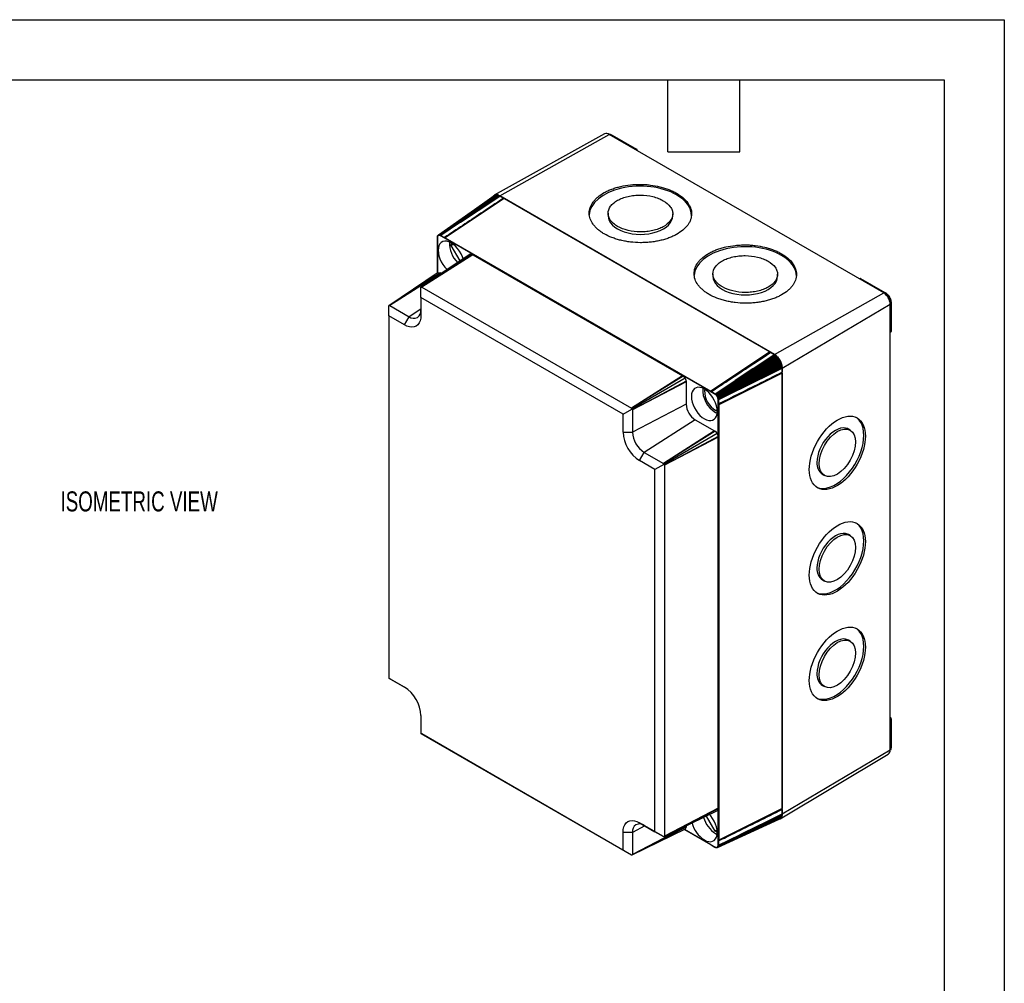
# Model space of a CAD drawing. Header units: millimetres. Extents: x 0 to 838, y 0 to 648.
# Tile 5 of 5: x 526 to 838, y 342 to 648. Entities that reach past the tile are written whole.
import ezdxf

# ---------------------------------------------------------------- set-up
doc = ezdxf.new("R2010")
doc.units = ezdxf.units.MM
doc.header["$LTSCALE"] = 3
doc.layers.add('DIMENSIONS', color=140, linetype='Continuous', lineweight=25)
doc.layers.add('TEXT', color=140, linetype='Continuous', lineweight=25)
doc.styles.add('SLDTEXTSTYLE0', font='TXT', dxfattribs={"width": 0.7})

msp = doc.modelspace()

# ---------------------------------------------------------------- linework, layer by layer
at = {"color": 7, "linetype": 'Continuous'}
for p, q in [((0.01, 647.71), (838.21, 647.71)), ((838.21, 647.71), (838.21, 0.01))]:
    msp.add_line(p, q, dxfattribs=at)
for p, q in [((711.5, 611.48), (676.53, 592.03)), ((678.28, 591.85), (712.93, 611.33)), ((712.86, 611.37), (712.96, 611.39)), ((712.96, 611.39), (712.89, 611.35)), ((799.98, 561.08), (712.93, 611.33)), ((712.96, 611.39), (713.19, 611.38)), ((713.19, 611.38), (713.01, 611.28)), ((713.43, 611.34), (713.17, 611.19)), ((713.19, 611.38), (713.43, 611.34)), ((713.69, 611.25), (713.38, 611.07)), ((713.43, 611.34), (713.69, 611.25)), ((713.95, 611.12), (713.62, 610.93)), ((713.69, 611.25), (713.95, 611.12)), ((713.95, 611.12), (721.66, 606.67)), ((721.66, 606.67), (721.33, 606.48)), ((721.87, 606.3), (721.75, 606.23)), ((721.87, 606.3), (721.87, 606.17)), ((658.75, 579.38), (676.4, 591.84)), ((658.82, 579.43), (676.56, 591.94)), ((658.89, 579.46), (676.73, 592.03)), ((658.98, 579.49), (676.92, 592.08)), ((659.07, 579.5), (677.13, 592.11)), ((659.16, 579.5), (677.35, 592.1)), ((659.26, 579.48), (677.58, 592.06)), ((659.37, 579.45), (677.81, 592)), ((659.47, 579.41), (678.05, 591.9)), ((679.7, 590.97), (660.98, 578.56)), ((665.85, 583.51), (678.31, 591.77)), ((671.43, 587.22), (678.28, 591.79)), ((671.43, 587.22), (678.29, 591.78)), ((676.4, 591.84), (676.56, 591.94)), ((676.56, 591.94), (676.73, 592.03)), ((676.73, 592.03), (676.92, 592.08)), ((676.92, 592.08), (677.13, 592.11)), ((677.13, 592.11), (677.35, 592.1)), ((677.35, 592.1), (677.58, 592.06)), ((677.58, 592.06), (677.81, 592)), ((677.81, 592), (678.05, 591.9)), ((678.05, 591.9), (678.28, 591.79)), ((765.33, 541.6), (678.28, 591.85)), ((678.28, 591.79), (678.29, 591.78)), ((678.29, 591.78), (678.31, 591.77)), ((678.31, 591.77), (679.46, 591.1)), ((679.7, 590.97), (763.91, 542.36)), ((671.43, 587.22), (665.85, 583.51)), ((712.61, 586.33), (712.61, 585.56)), ((733.12, 585.56), (733.12, 586.18)), ((665.85, 583.51), (659.6, 579.34)), ((658.5, 578.71), (658.51, 578.86)), ((658.51, 578.61), (658.5, 578.71)), ((658.5, 577.34), (658.5, 578.71)), ((658.51, 578.86), (658.53, 578.97)), ((658.52, 578.74), (658.51, 578.86)), ((658.52, 578.74), (658.51, 578.61)), ((658.51, 578.61), (658.51, 577.24)), ((658.53, 578.85), (658.52, 578.74)), ((658.53, 578.97), (658.55, 579.07)), ((658.53, 578.85), (658.53, 578.97)), ((658.56, 578.94), (658.53, 578.85)), ((658.55, 579.07), (658.59, 579.16)), ((658.56, 578.94), (658.55, 579.07)), ((658.59, 579.03), (658.56, 578.94)), ((658.59, 579.16), (658.63, 579.25)), ((658.59, 579.03), (658.59, 579.16)), ((658.63, 579.1), (658.59, 579.03)), ((658.63, 579.25), (658.69, 579.32)), ((658.63, 579.1), (658.63, 579.25)), ((658.68, 579.17), (658.63, 579.1)), ((658.68, 579.17), (658.69, 579.32)), ((658.74, 579.23), (658.68, 579.17)), ((658.69, 579.32), (658.75, 579.38)), ((658.74, 579.23), (658.75, 579.38)), ((658.8, 579.27), (658.74, 579.23)), ((658.75, 579.38), (658.82, 579.43)), ((658.8, 579.27), (658.82, 579.43)), ((658.87, 579.3), (658.8, 579.27)), ((658.82, 579.43), (658.89, 579.46)), ((658.87, 579.3), (658.89, 579.46)), ((658.94, 579.32), (658.87, 579.3)), ((658.89, 579.46), (658.98, 579.49)), ((658.94, 579.32), (658.98, 579.49)), ((659.03, 579.33), (658.94, 579.32)), ((658.98, 579.49), (659.07, 579.5)), ((659.03, 579.33), (659.07, 579.5)), ((659.11, 579.33), (659.03, 579.33)), ((659.07, 579.5), (659.16, 579.5)), ((659.11, 579.33), (659.16, 579.5)), ((659.21, 579.32), (659.11, 579.33)), ((659.16, 579.5), (659.26, 579.48)), ((659.21, 579.32), (659.26, 579.48)), ((659.3, 579.29), (659.21, 579.32)), ((659.26, 579.48), (659.37, 579.45)), ((659.3, 579.29), (659.37, 579.45)), ((659.39, 579.25), (659.3, 579.29)), ((659.37, 579.45), (659.47, 579.41)), ((659.39, 579.25), (659.47, 579.41)), ((659.52, 579.19), (659.39, 579.25)), ((659.47, 579.41), (659.6, 579.34)), ((659.52, 579.19), (659.6, 579.34)), ((660.7, 578.5), (659.52, 579.19)), ((659.6, 579.34), (660.79, 578.66)), ((660.89, 578.4), (660.98, 578.56)), ((745.1, 529.79), (660.89, 578.4)), ((660.98, 578.56), (745.19, 529.94)), ((658.5, 577.02), (658.5, 577.12)), ((658.5, 567.35), (658.5, 577.12)), ((658.5, 577.02), (658.5, 567.35)), ((663.56, 576.48), (662.9, 576.1)), ((665.71, 571.24), (662.9, 576.1)), ((668.9, 573.38), (653.28, 562.86)), ((669.57, 573.32), (653.55, 562.89)), ((669.75, 573.21), (653.57, 562.89)), ((668.9, 573.38), (669.57, 573.32)), ((669.57, 573.32), (669.75, 573.21)), ((669.75, 573.21), (736.24, 534.83)), ((658.79, 567.54), (643.17, 557.02)), ((659.46, 567.48), (643.44, 557.06)), ((659.64, 567.37), (643.46, 557.05)), ((658.79, 567.54), (659.46, 567.48)), ((659.46, 567.48), (659.64, 567.37)), ((659.64, 567.37), (659.82, 567.27)), ((745.85, 567.15), (745.85, 566.38)), ((766.35, 566.38), (766.35, 566.99)), ((792.52, 565.69), (792.25, 565.54)), ((792.67, 565.68), (792.34, 565.49)), ((792.67, 565.68), (800.38, 561.23)), ((653.28, 562.86), (653.55, 562.89)), ((653.28, 559.61), (653.28, 562.86)), ((653.55, 562.89), (653.57, 562.89)), ((653.57, 562.89), (720.05, 524.5)), ((653.28, 559.61), (653.28, 553.97)), ((717.36, 522.61), (653.28, 559.61)), ((765.33, 541.6), (799.98, 561.08)), ((800.38, 561.23), (800.05, 561.03)), ((800.64, 561.06), (800.3, 560.86)), ((800.38, 561.23), (800.64, 561.06)), ((800.89, 560.85), (800.55, 560.65)), ((800.64, 561.06), (800.89, 560.85)), ((801.14, 560.61), (800.79, 560.41)), ((800.89, 560.85), (801.14, 560.61)), ((801.37, 560.35), (801.02, 560.15)), ((801.14, 560.61), (801.37, 560.35)), ((801.58, 560.06), (801.23, 559.85)), ((801.37, 560.35), (801.58, 560.06)), ((801.78, 559.75), (801.43, 559.55)), ((801.58, 560.06), (801.78, 559.75)), ((801.95, 559.42), (801.6, 559.22)), ((802.09, 559.09), (801.74, 558.89)), ((801.78, 559.75), (801.95, 559.42)), ((802.21, 558.76), (801.86, 558.56)), ((801.95, 559.42), (802.09, 559.09)), ((802.09, 559.09), (802.21, 558.76)), ((802.21, 558.76), (802.29, 558.43)), ((643.17, 557.02), (643.44, 557.06)), ((643.17, 553.77), (643.17, 557.02)), ((643.44, 557.06), (643.46, 557.05)), ((643.46, 557.05), (649.54, 553.54)), ((653.28, 555.92), (649.54, 553.54)), ((767.83, 537.26), (802.03, 557.52)), ((802.29, 558.43), (801.95, 558.23)), ((802.34, 558.1), (802, 557.91)), ((802.36, 557.8), (802.03, 557.6)), ((802.03, 416.18), (802.03, 557.52)), ((802.29, 558.43), (802.34, 558.1)), ((802.34, 558.1), (802.36, 557.8)), ((802.36, 557.8), (802.36, 548.89)), ((648.05, 550.95), (643.17, 553.77)), ((643.17, 553.77), (643.17, 438.94)), ((648.05, 550.95), (649.54, 553.54)), ((802.36, 548.89), (802.03, 548.7)), ((802.03, 548.6), (802.3, 548.75)), ((763.91, 542.36), (745.19, 529.94)), ((746.7, 529.06), (765.57, 541.38)), ((746.8, 528.98), (765.8, 541.2)), ((746.9, 528.89), (766.04, 541)), ((747, 528.79), (766.27, 540.77)), ((747.1, 528.68), (766.48, 540.52)), ((747.19, 528.56), (766.69, 540.26)), ((747.27, 528.44), (766.88, 539.98)), ((752.85, 533.29), (765.31, 541.55)), ((758.45, 536.99), (765.32, 541.54)), ((758.45, 536.99), (765.33, 541.53)), ((764.15, 542.21), (765.31, 541.55)), ((765.31, 541.55), (765.32, 541.54)), ((765.32, 541.54), (765.33, 541.53)), ((765.33, 541.53), (765.57, 541.38)), ((765.57, 541.38), (765.8, 541.2)), ((765.8, 541.2), (766.04, 541)), ((766.04, 541), (766.27, 540.77)), ((766.27, 540.77), (766.48, 540.52)), ((766.48, 540.52), (766.69, 540.26)), ((766.69, 540.26), (766.88, 539.98)), ((766.88, 539.98), (767.05, 539.7)), ((747.35, 528.32), (767.05, 539.7)), ((747.41, 528.2), (767.21, 539.41)), ((747.47, 528.07), (767.35, 539.11)), ((747.53, 527.93), (767.48, 538.8)), ((747.58, 527.79), (767.58, 538.48)), ((747.61, 527.66), (767.67, 538.17)), ((747.64, 527.52), (767.73, 537.87)), ((747.65, 527.4), (767.76, 537.57)), ((758.45, 536.99), (752.85, 533.29)), ((754.4, 530.61), (767.78, 537.27)), ((760.4, 533.61), (767.78, 537.3)), ((760.4, 533.61), (767.78, 537.28)), ((767.05, 539.7), (767.21, 539.41)), ((767.21, 539.41), (767.35, 539.11)), ((767.35, 539.11), (767.48, 538.8)), ((767.48, 538.8), (767.58, 538.48)), ((767.58, 538.48), (767.67, 538.17)), ((767.67, 538.17), (767.73, 537.87)), ((767.73, 537.87), (767.76, 537.57)), ((767.76, 537.57), (767.78, 537.3)), ((767.78, 537.3), (767.78, 537.28)), ((767.78, 537.28), (767.78, 537.27)), ((767.78, 537.27), (767.78, 535.93)), ((767.83, 395.92), (767.83, 537.26)), ((736.24, 534.83), (720.05, 524.5)), ((736.43, 534.72), (720.07, 524.5)), ((737.1, 534.01), (720.18, 524.24)), ((736.24, 534.83), (736.43, 534.72)), ((736.43, 534.72), (737.1, 534.01)), ((737.1, 534.01), (737.38, 533.07)), ((767.78, 535.65), (747.67, 525.65)), ((767.78, 535.65), (767.78, 397.58)), ((737.38, 533.07), (720.34, 524.02)), ((737.38, 532.86), (720.34, 524)), ((737.38, 533.07), (737.38, 532.86)), ((737.38, 532.86), (737.38, 525.83)), ((746.57, 529.14), (752.85, 533.29)), ((754.4, 530.61), (747.66, 527.24)), ((760.4, 533.61), (754.4, 530.61)), ((743.16, 530.13), (743.55, 530.35)), ((743.55, 530.35), (743.16, 530.13)), ((745.19, 529.94), (745.1, 529.79)), ((746.48, 528.99), (745.29, 529.67)), ((745.38, 529.82), (746.57, 529.14)), ((746.57, 529.14), (746.48, 528.99)), ((746.6, 528.91), (746.48, 528.99)), ((746.57, 529.14), (746.7, 529.06)), ((746.7, 529.06), (746.6, 528.91)), ((746.7, 528.84), (746.6, 528.91)), ((746.7, 529.06), (746.8, 528.98)), ((746.8, 528.98), (746.7, 528.84)), ((746.79, 528.75), (746.7, 528.84)), ((746.9, 528.89), (746.79, 528.75)), ((746.88, 528.66), (746.79, 528.75)), ((746.8, 528.98), (746.9, 528.89)), ((747, 528.79), (746.88, 528.66)), ((746.97, 528.56), (746.88, 528.66)), ((746.9, 528.89), (747, 528.79)), ((747.1, 528.68), (746.97, 528.56)), ((747.05, 528.46), (746.97, 528.56)), ((747, 528.79), (747.1, 528.68)), ((747.19, 528.56), (747.05, 528.46)), ((747.13, 528.35), (747.05, 528.46)), ((747.1, 528.68), (747.19, 528.56)), ((747.27, 528.44), (747.13, 528.35)), ((747.2, 528.24), (747.13, 528.35)), ((747.19, 528.56), (747.27, 528.44)), ((747.35, 528.32), (747.2, 528.24)), ((747.26, 528.12), (747.2, 528.24)), ((747.41, 528.2), (747.26, 528.12)), ((747.31, 528), (747.26, 528.12)), ((747.27, 528.44), (747.35, 528.32)), ((747.47, 528.07), (747.31, 528)), ((747.36, 527.88), (747.31, 528)), ((747.35, 528.32), (747.41, 528.2)), ((747.53, 527.93), (747.36, 527.88)), ((747.41, 527.75), (747.36, 527.88)), ((747.41, 528.2), (747.47, 528.07)), ((747.58, 527.79), (747.41, 527.75)), ((747.44, 527.63), (747.41, 527.75)), ((747.61, 527.66), (747.44, 527.63)), ((747.46, 527.51), (747.44, 527.63)), ((747.64, 527.52), (747.46, 527.51)), ((747.48, 527.39), (747.46, 527.51)), ((747.47, 528.07), (747.53, 527.93)), ((747.53, 527.93), (747.58, 527.79)), ((747.58, 527.79), (747.61, 527.66)), ((747.61, 527.66), (747.64, 527.52)), ((747.64, 527.52), (747.65, 527.4)), ((720.05, 524.5), (720.07, 524.5)), ((720.07, 524.5), (720.18, 524.24)), ((737.38, 525.83), (720.34, 516.98)), ((747.65, 527.4), (747.48, 527.39)), ((747.49, 527.24), (747.48, 527.39)), ((747.49, 525.87), (747.49, 527.24)), ((747.66, 527.24), (747.49, 527.24)), ((747.49, 387.58), (747.49, 525.65)), ((747.67, 525.65), (747.49, 525.65)), ((747.65, 527.4), (747.66, 527.24)), ((747.66, 527.24), (747.66, 525.87)), ((747.67, 525.65), (747.67, 387.58)), ((717.36, 522.61), (720.18, 524.24)), ((717.36, 516.98), (717.36, 522.61)), ((720.18, 524.24), (720.34, 524.02)), ((720.34, 524.02), (720.34, 524)), ((720.34, 524), (720.34, 516.98)), ((746.66, 523.19), (747.19, 522.93)), ((747.2, 524.02), (746.82, 523.8)), ((740.27, 520.82), (724.08, 510.5)), ((740.27, 520.82), (746.35, 517.31)), ((717.36, 516.98), (720.34, 516.98)), ((746.35, 517.31), (730.17, 506.99)), ((746.54, 517.21), (730.18, 506.98)), ((747.21, 516.5), (730.29, 506.73)), ((747.49, 515.56), (730.46, 506.51)), ((747.49, 515.34), (730.46, 506.49)), ((746.35, 517.31), (746.54, 517.21)), ((746.54, 517.21), (747.21, 516.5)), ((747.21, 516.5), (747.49, 515.56)), ((747.49, 515.56), (747.49, 515.34)), ((747.49, 515.34), (747.49, 397.74)), ((789.36, 517.59), (788.82, 517.91)), ((722.59, 507.92), (724.08, 510.5)), ((724.08, 510.5), (730.17, 506.99)), ((727.47, 505.1), (722.59, 507.92)), ((730.29, 506.73), (727.47, 505.1)), ((730.17, 506.99), (730.18, 506.98)), ((730.18, 506.98), (730.29, 506.73)), ((730.29, 506.73), (730.46, 506.51)), ((730.46, 506.51), (730.46, 506.49)), ((730.46, 506.49), (730.46, 388.89)), ((727.47, 390.28), (727.47, 505.1)), ((780.54, 503.57), (781.19, 503.19)), ((789.36, 484.13), (788.82, 484.45)), ((780.54, 470.11), (781.19, 469.73)), ((789.36, 450.67), (788.82, 450.99)), ((643.17, 438.94), (648.05, 436.13)), ((643.44, 438.78), (643.17, 438.94)), ((643.17, 438.94), (643.17, 438.94)), ((643.46, 438.78), (643.44, 438.78)), ((648.1, 436.1), (643.46, 438.78)), ((780.54, 436.65), (781.19, 436.27)), ((653.28, 427.06), (653.28, 421.43)), ((802.03, 426.51), (802.15, 426.44)), ((802.15, 426.44), (802.03, 426.37)), ((802.15, 426.43), (802.03, 426.37)), ((802.36, 426.07), (802.03, 425.88)), ((802.15, 426.44), (802.15, 426.43)), ((802.36, 426.07), (802.36, 417.16)), ((653.28, 421.43), (717.36, 384.44)), ((653.55, 421.27), (653.28, 421.43)), ((653.28, 421.43), (653.28, 421.43)), ((653.57, 421.26), (653.55, 421.27)), ((720.05, 382.88), (653.57, 421.26)), ((767.83, 395.92), (802.03, 416.18)), ((802.36, 417.16), (802.03, 416.97)), ((802.34, 416.87), (802.03, 416.69)), ((802.29, 416.61), (802.03, 416.46)), ((802.21, 416.37), (802.03, 416.27)), ((802.09, 416.17), (802.03, 416.13)), ((802.09, 416.17), (802.03, 416.1)), ((802.21, 416.37), (802.09, 416.17)), ((802.29, 416.61), (802.21, 416.37)), ((802.34, 416.87), (802.29, 416.61)), ((802.36, 417.16), (802.34, 416.87)), ((767.12, 394.31), (801.44, 414.86)), ((747.21, 396.91), (730.29, 388.65)), ((747.49, 397.74), (730.46, 388.89)), ((747.49, 397.53), (730.46, 388.87)), ((747.49, 397.53), (747.21, 396.91)), ((747.49, 397.74), (747.49, 397.53)), ((767.78, 397.58), (747.67, 387.58)), ((767.78, 397.31), (767.78, 395.98)), ((746.51, 390.47), (743.76, 395.23)), ((747.27, 385.24), (766.88, 394.29)), ((747.35, 385.27), (767.05, 394.37)), ((747.41, 385.32), (767.21, 394.48)), ((747.47, 385.38), (767.35, 394.62)), ((747.53, 385.45), (767.48, 394.79)), ((747.58, 385.53), (767.58, 394.98)), ((747.61, 385.63), (767.67, 395.2)), ((747.64, 385.73), (767.73, 395.43)), ((747.65, 385.84), (767.76, 395.68)), ((754.4, 389.32), (767.78, 395.98)), ((760.4, 392.29), (767.78, 395.96)), ((760.4, 392.29), (767.78, 395.94)), ((767.05, 394.37), (766.88, 394.29)), ((767.21, 394.48), (767.05, 394.37)), ((767.35, 394.62), (767.21, 394.48)), ((767.48, 394.79), (767.35, 394.62)), ((767.58, 394.98), (767.48, 394.79)), ((767.67, 395.2), (767.58, 394.98)), ((767.73, 395.43), (767.67, 395.2)), ((767.76, 395.68), (767.73, 395.43)), ((767.78, 395.94), (767.76, 395.68)), ((767.78, 395.98), (767.78, 395.96)), ((767.78, 395.96), (767.78, 395.94)), ((737.1, 391.07), (720.18, 382.81)), ((724.28, 392.12), (720.34, 390.07)), ((737.38, 391.9), (720.34, 383.05)), ((737.38, 391.69), (720.34, 383.03)), ((722.59, 393.09), (727.47, 390.28)), ((724.08, 392.23), (722.59, 393.09)), ((730.17, 388.72), (724.08, 392.23)), ((730.29, 388.65), (727.47, 390.28)), ((745.19, 386.14), (736.85, 390.95)), ((736.86, 390.96), (745.1, 386.2)), ((737.38, 391.69), (737.1, 391.07)), ((737.38, 392.11), (737.38, 391.9)), ((737.38, 391.9), (737.38, 391.69)), ((747.17, 390.85), (746.51, 390.47)), ((760.4, 392.29), (754.4, 389.32)), ((717.36, 384.44), (717.36, 390.07)), ((720.34, 390.07), (717.36, 390.07)), ((720.34, 390.07), (720.34, 383.05)), ((730.18, 388.71), (730.17, 388.72)), ((730.29, 388.65), (730.18, 388.71)), ((730.46, 388.87), (730.29, 388.65)), ((730.46, 388.89), (730.46, 388.87)), ((746.66, 389.69), (747.19, 389.42)), ((747.67, 387.58), (747.49, 387.58)), ((747.49, 385.99), (747.49, 387.37)), ((747.66, 385.99), (754.4, 389.32)), ((747.66, 387.36), (747.66, 385.99)), ((720.18, 382.81), (717.36, 384.44)), ((745.19, 386.14), (745.1, 386.2)), ((745.29, 386.1), (746.48, 385.41)), ((746.57, 385.35), (745.38, 386.04)), ((746.48, 385.41), (746.6, 385.35)), ((746.57, 385.35), (746.48, 385.41)), ((746.7, 385.29), (746.57, 385.35)), ((746.6, 385.35), (746.7, 385.31)), ((746.7, 385.29), (746.6, 385.35)), ((746.7, 385.31), (746.79, 385.29)), ((746.8, 385.25), (746.7, 385.31)), ((746.8, 385.25), (746.7, 385.29)), ((746.79, 385.29), (746.88, 385.27)), ((746.9, 385.22), (746.79, 385.29)), ((746.9, 385.22), (746.8, 385.25)), ((746.88, 385.27), (746.97, 385.27)), ((747, 385.2), (746.88, 385.27)), ((747, 385.2), (746.9, 385.22)), ((746.97, 385.27), (747.05, 385.28)), ((747.1, 385.2), (746.97, 385.27)), ((747.1, 385.2), (747, 385.2)), ((747.05, 385.28), (747.13, 385.3)), ((747.19, 385.21), (747.05, 385.28)), ((747.19, 385.21), (747.1, 385.2)), ((747.13, 385.3), (747.2, 385.33)), ((747.27, 385.24), (747.13, 385.3)), ((747.27, 385.24), (747.19, 385.21)), ((747.2, 385.33), (747.26, 385.38)), ((747.35, 385.27), (747.2, 385.33)), ((747.26, 385.38), (747.31, 385.43)), ((747.41, 385.32), (747.26, 385.38)), ((747.35, 385.27), (747.27, 385.24)), ((747.31, 385.43), (747.36, 385.5)), ((747.47, 385.38), (747.31, 385.43)), ((747.41, 385.32), (747.35, 385.27)), ((747.36, 385.5), (747.41, 385.58)), ((747.53, 385.45), (747.36, 385.5)), ((747.41, 385.58), (747.44, 385.66)), ((747.58, 385.53), (747.41, 385.58)), ((747.47, 385.38), (747.41, 385.32)), ((747.44, 385.66), (747.46, 385.76)), ((747.61, 385.63), (747.44, 385.66)), ((747.46, 385.76), (747.48, 385.86)), ((747.64, 385.73), (747.46, 385.76)), ((747.53, 385.45), (747.47, 385.38)), ((747.48, 385.86), (747.49, 385.99)), ((747.65, 385.84), (747.48, 385.86)), ((747.66, 385.99), (747.49, 385.99)), ((747.58, 385.53), (747.53, 385.45)), ((747.61, 385.63), (747.58, 385.53)), ((747.64, 385.73), (747.61, 385.63)), ((747.65, 385.84), (747.64, 385.73)), ((747.66, 385.99), (747.65, 385.84)), ((720.07, 382.87), (720.05, 382.88)), ((720.18, 382.81), (720.07, 382.87)), ((720.34, 383.03), (720.18, 382.81)), ((720.34, 383.05), (720.34, 383.03))]:
    msp.add_line(p, q)
at = {"flags": 128}
for points in [[(666.65, 571.87), (666.42, 572.54), (666.01, 573.45), (665.5, 574.32), (664.92, 575.14), (664.27, 575.86), (663.58, 576.47), (662.87, 576.95), (662.16, 577.29), (661.47, 577.48), (660.82, 577.5), (660.23, 577.37), (659.73, 577.07), (659.32, 576.64), (659.02, 576.06), (658.83, 575.37), (658.77, 574.59), (658.83, 573.73), (659.02, 572.82), (659.32, 571.9), (659.73, 570.99), (660.23, 570.11), (660.82, 569.3), (661.47, 568.58), (661.59, 568.46)], [(662.9, 576.1), (662.94, 576.83), (662.95, 576.91)], [(653.28, 553.97), (653.22, 553.06), (653.02, 552.25), (652.71, 551.56), (652.28, 551), (651.75, 550.58), (651.12, 550.33), (650.42, 550.24), (649.66, 550.31), (648.87, 550.55), (648.05, 550.95)], [(743.13, 521.15), (743.84, 520.81), (744.53, 520.63), (745.18, 520.6), (745.76, 520.74), (746.27, 521.03), (746.68, 521.47), (746.98, 522.04), (747.16, 522.73), (747.23, 523.52), (747.16, 524.38), (746.98, 525.28), (746.68, 526.2), (746.27, 527.12), (745.76, 527.99), (745.18, 528.8), (744.53, 529.53), (743.84, 530.14), (743.13, 530.62), (742.41, 530.96), (741.72, 531.15), (741.08, 531.17), (740.49, 531.04), (739.99, 530.74), (739.58, 530.3), (739.27, 529.73), (739.09, 529.04), (739.03, 528.25), (739.09, 527.4), (739.27, 526.49), (739.58, 525.57), (739.99, 524.66), (740.49, 523.78), (741.08, 522.97), (741.72, 522.25), (742.41, 521.64), (743.13, 521.15)], [(778.67, 499.52), (779.31, 499.29), (780.18, 499.13), (781.11, 499.13), (782.1, 499.28), (783.12, 499.59), (784.15, 500.05), (785.2, 500.65), (786.24, 501.4), (787.26, 502.26), (788.24, 503.24), (789.18, 504.32), (790.05, 505.49), (790.85, 506.73), (791.57, 508.02), (792.19, 509.35), (792.72, 510.7), (793.13, 512.05), (793.43, 513.38), (793.61, 514.67), (793.67, 515.92), (793.61, 517.09), (793.43, 518.17), (793.13, 519.16), (792.72, 520.03), (792.19, 520.77), (791.57, 521.38), (791.29, 521.58)], [(788.82, 517.91), (788.51, 518.06), (787.84, 518.25), (787.11, 518.29), (786.33, 518.18), (785.51, 517.91), (784.68, 517.5), (783.84, 516.95), (783.03, 516.27), (782.25, 515.48), (781.51, 514.6), (780.84, 513.64), (780.25, 512.61), (779.75, 511.55), (779.35, 510.47), (779.06, 509.4), (778.88, 508.36), (778.82, 507.36)], [(778.67, 466.06), (779.31, 465.83), (780.18, 465.67), (781.11, 465.67), (782.1, 465.82), (783.12, 466.13), (784.15, 466.59), (785.2, 467.19), (786.24, 467.93), (787.26, 468.8), (788.24, 469.78), (789.18, 470.86), (790.05, 472.03), (790.85, 473.27), (791.57, 474.56), (792.19, 475.89), (792.72, 477.24), (793.13, 478.59), (793.43, 479.92), (793.61, 481.21), (793.67, 482.45), (793.61, 483.63), (793.43, 484.71), (793.13, 485.69), (792.72, 486.56), (792.19, 487.31), (791.57, 487.92), (791.29, 488.12)], [(788.82, 484.45), (788.51, 484.6), (787.84, 484.79), (787.11, 484.83), (786.33, 484.72), (785.51, 484.45), (784.68, 484.04), (783.84, 483.49), (783.03, 482.81), (782.25, 482.02), (781.51, 481.14), (780.84, 480.17), (780.25, 479.15), (779.75, 478.09), (779.35, 477.01), (779.06, 475.94), (778.88, 474.9), (778.82, 473.9)], [(778.67, 432.64), (779.31, 432.4), (780.18, 432.24), (781.11, 432.24), (782.1, 432.39), (783.12, 432.7), (784.15, 433.16), (785.2, 433.77), (786.24, 434.51), (787.26, 435.37), (788.24, 436.35), (789.18, 437.44), (790.05, 438.6), (790.85, 439.84), (791.57, 441.14), (792.19, 442.47), (792.72, 443.81), (793.13, 445.16), (793.43, 446.49), (793.61, 447.79), (793.67, 449.03), (793.61, 450.2), (793.43, 451.28), (793.13, 452.27), (792.72, 453.14), (792.19, 453.88), (791.57, 454.49), (791.29, 454.69)], [(788.82, 450.99), (788.51, 451.14), (787.84, 451.33), (787.11, 451.37), (786.33, 451.25), (785.51, 450.99), (784.68, 450.58), (783.84, 450.03), (783.03, 449.35), (782.25, 448.56), (781.51, 447.68), (780.84, 446.71), (780.25, 445.69), (779.75, 444.63), (779.35, 443.55), (779.06, 442.48), (778.88, 441.44), (778.82, 440.44)], [(717.36, 390.07), (717.42, 390.98), (717.62, 391.79), (717.93, 392.49), (718.36, 393.05), (718.89, 393.46), (719.52, 393.71), (720.22, 393.81), (720.98, 393.73), (721.77, 393.49), (722.59, 393.09)], [(743.13, 387.65), (743.84, 387.31), (744.53, 387.13), (745.18, 387.1), (745.76, 387.24), (746.27, 387.53), (746.68, 387.97), (746.98, 388.54), (747.16, 389.23), (747.23, 390.02), (747.16, 390.87), (746.98, 391.78), (746.68, 392.7), (746.27, 393.61), (745.76, 394.49), (745.18, 395.3), (744.8, 395.74)], [(747.22, 390.11), (747.15, 390.14), (746.51, 390.47)]]:
    msp.add_lwpolyline(points, dxfattribs=at)
for centre, radius, start, end in [((712.08, 610.13), 1.46, 54.4504, 113.5303), ((677.3, 590.65), 1.55, 50.5056, 141.6082), ((677.24, 586.71), 4.93, 59.9779, 63.1399), ((659.39, 575.81), 3, 59.9621, 64.0229), ((659.42, 575.86), 3.12, 59.9636, 63.9461), ((661.61, 577.13), 3.12, 176.0573, 180.0391), ((661.5, 577.02), 3, 175.9805, 180.0406), ((670.98, 576.87), 8.64, 177.6998, 225.5336), ((797.58, 557.32), 4.46, 2.6055, 57.3945), ((651, 555.33), 2.31, 230.7967, 9.214), ((761.21, 537.68), 5.4, 57.0074, 59.9801), ((762.4, 537.01), 5.44, 2.6055, 57.3945), ((762.38, 535.65), 5.4, 0.0226, 2.9948), ((751.19, 530.51), 8.6, 177.4675, 238.2387), ((750.64, 530.22), 7.48, 180.7273, 239.2727), ((743.41, 526.87), 3.38, 56.2126, 59.9666), ((743.44, 526.91), 3.5, 56.2809, 59.9679), ((743.66, 526.12), 6.29, 182.6055, 237.3945), ((744.12, 525.65), 3.38, 0.0361, 3.7895), ((744.17, 525.64), 3.5, 0.0348, 3.7212), ((728.64, 517.45), 11.29, 182.3869, 237.6131), ((728.46, 517.35), 8.13, 182.6055, 237.3945), ((782.93, 506.94), 4.13, 174.0725, 234.6153), ((782.93, 473.47), 4.13, 174.0725, 234.6153), ((782.93, 440.01), 4.13, 174.0725, 234.6153), ((642, 426.59), 11.29, 2.3869, 57.6131), ((800.57, 416.04), 1.46, 306.468, 5.553), ((762.86, 397.58), 4.93, 356.8633, 0.0247), ((751.47, 397.21), 8.92, 195.6994, 237.4245), ((766.31, 395.66), 1.55, 278.393, 9.4994), ((722.62, 390.44), 2.31, 50.7967, 189.214), ((748.09, 395.29), 9.11, 194.3586, 236.9862), ((744.49, 387.58), 3, 355.9805, 0.0406), ((744.55, 387.57), 3.12, 356.0573, 0.0391), ((746.6, 388.8), 3, 239.9621, 244.0229), ((746.75, 388.84), 3.12, 239.9636, 243.9461)]:
    msp.add_arc(centre, radius, start, end)
for centre, major_axis, ratio, start_param, end_param in [((721.66, 606.42), (-0.15, 0.26), 0.577338, 3.92711, 5.49783), ((722.86, 585.56), (16.22, 0), 0.577288, 0.78536, 3.117216), ((722.86, 585.56), (16.22, 0), 0.577288, 6.28312, 7.068545), ((722.87, 585.56), (10.25, 0), 0.577288, 3.141441, 6.283187), ((756.1, 566.37), (16.22, 0), 0.577288, 0.78536, 3.117216), ((756.1, 566.37), (16.22, 0), 0.577288, 6.28312, 7.068545), ((756.1, 566.38), (10.25, 0), 0.577288, 3.141441, 6.283187), ((792.67, 565.43), (-0.15, 0.26), 0.577426, 5.497906, 6.283184), ((802.15, 549.01), (-0.15, 0.26), 0.577426, 3.141593, 3.927034), ((802.15, 426.19), (-0.15, 0.26), 0.577338, 3.92711, 5.49783)]:
    msp.add_ellipse(centre, major_axis=major_axis, ratio=ratio, start_param=start_param, end_param=end_param)
for centre, major_axis in [((785.28, 510.38), (6.24, 11.09)), ((785.28, 510.39), (4.06, 7.21)), ((785.28, 476.92), (6.24, 11.09)), ((785.28, 476.93), (4.06, 7.21)), ((785.28, 443.49), (6.24, 11.09)), ((785.28, 443.47), (4.06, 7.21))]:
    msp.add_ellipse(centre, major_axis=major_axis, ratio=0.569775)
for points, knots in [([(734.33, 592.7), (733.96, 592.92), (733.56, 593.13), (732.74, 593.52), (732.32, 593.7), (731.43, 594.04), (730.98, 594.2), (730.04, 594.49), (729.56, 594.63), (728.09, 594.99), (727.07, 595.17), (725.51, 595.36), (724.98, 595.41), (723.92, 595.47), (723.39, 595.49), (722.33, 595.5), (721.8, 595.49), (720.75, 595.44), (720.22, 595.4), (718.66, 595.23), (717.64, 595.07), (716.16, 594.73), (715.69, 594.6), (714.75, 594.33), (714.29, 594.17), (713.41, 593.84), (712.98, 593.67), (712.16, 593.29), (711.77, 593.09), (710.64, 592.46), (709.97, 591.99), (709.08, 591.24), (708.81, 590.99), (708.31, 590.46), (708.08, 590.18), (707.06, 588.8), (706.64, 587.59), (706.64, 586.08), (706.67, 585.77), (706.77, 585.17), (706.85, 584.87), (707.16, 583.98), (707.47, 583.39), (708.08, 582.55), (708.31, 582.28), (708.81, 581.74), (709.08, 581.48), (709.67, 580.97), (709.99, 580.72), (710.66, 580.25), (711.01, 580.03), (712.14, 579.37), (712.96, 578.98), (714.29, 578.47), (714.75, 578.31), (715.68, 578.02), (716.16, 577.88), (717.14, 577.65), (717.64, 577.54), (718.66, 577.36), (719.18, 577.28), (720.74, 577.09), (721.8, 577.02), (723.39, 577.01), (723.92, 577.02), (724.98, 577.07), (725.5, 577.11), (726.54, 577.22), (727.06, 577.29), (728.08, 577.46), (728.58, 577.56), (729.56, 577.78), (730.04, 577.91), (730.97, 578.19), (731.43, 578.34), (732.31, 578.67), (732.74, 578.84), (733.56, 579.22), (733.96, 579.42), (735.08, 580.05), (735.76, 580.52), (736.64, 581.27), (736.92, 581.52), (737.42, 582.05), (737.64, 582.33), (738.05, 582.88), (738.23, 583.17), (738.54, 583.74), (738.67, 584.03), (738.98, 584.92), (739.08, 585.52), (739.08, 586.43), (739.06, 586.74), (738.96, 587.34), (738.88, 587.64), (738.67, 588.23), (738.54, 588.53), (738.23, 589.11), (738.05, 589.4), (737.45, 590.24), (736.94, 590.78), (735.76, 591.79), (735.09, 592.27), (734.33, 592.7)], [0, 0, 0, 0, 0.015625, 0.015625, 0.03125, 0.03125, 0.046875, 0.046875, 0.0625, 0.0625, 0.09375, 0.09375, 0.109375, 0.109375, 0.125, 0.125, 0.140625, 0.140625, 0.15625, 0.15625, 0.1875, 0.1875, 0.203125, 0.203125, 0.21875, 0.21875, 0.234375, 0.234375, 0.25, 0.25, 0.28125, 0.28125, 0.296875, 0.296875, 0.3125, 0.3125, 0.375, 0.375, 0.390625, 0.390625, 0.40625, 0.40625, 0.4375, 0.4375, 0.453125, 0.453125, 0.46875, 0.46875, 0.484375, 0.484375, 0.5, 0.5, 0.53125, 0.53125, 0.546875, 0.546875, 0.5625, 0.5625, 0.578125, 0.578125, 0.59375, 0.59375, 0.625, 0.625, 0.640625, 0.640625, 0.65625, 0.65625, 0.671875, 0.671875, 0.6875, 0.6875, 0.703125, 0.703125, 0.71875, 0.71875, 0.734375, 0.734375, 0.75, 0.75, 0.78125, 0.78125, 0.796875, 0.796875, 0.8125, 0.8125, 0.828125, 0.828125, 0.84375, 0.84375, 0.875, 0.875, 0.890625, 0.890625, 0.90625, 0.90625, 0.921875, 0.921875, 0.9375, 0.9375, 0.96875, 0.96875, 1, 1, 1, 1]), ([(679.46, 591.1), (677.07, 589.51), (674.68, 587.92), (672.29, 586.32), (668.45, 583.77), (664.62, 581.21), (660.79, 578.66)], [0.0000002, 0.0000002, 0.0000002, 0.0000002, 0.01019773, 0.01019773, 0.01019773, 0.02655363, 0.02655363, 0.02655363, 0.02655363]), ([(730.12, 590.33), (729.64, 590.6), (729.12, 590.85), (728, 591.29), (727.41, 591.47), (725.55, 591.92), (724.21, 592.09), (722.53, 592.1), (722.19, 592.09), (721.53, 592.06), (721.2, 592.03), (720.21, 591.93), (719.56, 591.82), (718.63, 591.61), (718.33, 591.53), (717.74, 591.35), (717.45, 591.26), (716.61, 590.95), (716.09, 590.71), (715.14, 590.17), (714.71, 589.88), (713.97, 589.25), (713.65, 588.91), (712.88, 587.86), (712.61, 587.1), (712.61, 585.95), (712.68, 585.57), (712.94, 584.82), (713.14, 584.45), (713.65, 583.74), (713.97, 583.39), (714.53, 582.91), (714.73, 582.76), (715.15, 582.46), (715.38, 582.32), (716.56, 581.63), (717.7, 581.19), (720.18, 580.59), (721.52, 580.42), (723.53, 580.41), (724.21, 580.44), (725.52, 580.58), (726.17, 580.69), (727.41, 580.97), (728, 581.15), (729.12, 581.56), (729.64, 581.8), (731.06, 582.6), (731.82, 583.24), (732.47, 584.12), (732.58, 584.3), (732.77, 584.66), (732.86, 584.85), (733.05, 585.41), (733.12, 585.79), (733.12, 586.37), (733.1, 586.56), (733.04, 586.94), (732.99, 587.13), (732.79, 587.69), (732.6, 588.06), (731.83, 589.13), (731.07, 589.78), (730.12, 590.33)], [0, 0, 0, 0, 0.03125, 0.03125, 0.0625, 0.0625, 0.125, 0.125, 0.140625, 0.140625, 0.15625, 0.15625, 0.1875, 0.1875, 0.203125, 0.203125, 0.21875, 0.21875, 0.25, 0.25, 0.28125, 0.28125, 0.3125, 0.3125, 0.375, 0.375, 0.40625, 0.40625, 0.4375, 0.4375, 0.46875, 0.46875, 0.484375, 0.484375, 0.5, 0.5, 0.5625, 0.5625, 0.625, 0.625, 0.65625, 0.65625, 0.6875, 0.6875, 0.71875, 0.71875, 0.75, 0.75, 0.8125, 0.8125, 0.828125, 0.828125, 0.84375, 0.84375, 0.875, 0.875, 0.890625, 0.890625, 0.90625, 0.90625, 0.9375, 0.9375, 1, 1, 1, 1]), ([(767.57, 573.52), (767.2, 573.73), (766.8, 573.94), (765.98, 574.33), (765.56, 574.51), (764.67, 574.86), (764.22, 575.01), (763.28, 575.31), (762.8, 575.44), (761.33, 575.8), (760.31, 575.98), (758.75, 576.17), (758.22, 576.22), (757.16, 576.29), (756.63, 576.31), (755.57, 576.31), (755.04, 576.3), (753.98, 576.25), (753.46, 576.21), (751.9, 576.05), (750.88, 575.88), (749.4, 575.54), (748.92, 575.41), (747.99, 575.14), (747.53, 574.98), (746.65, 574.66), (746.22, 574.48), (745.4, 574.1), (745.01, 573.9), (743.88, 573.27), (743.21, 572.8), (742.32, 572.06), (742.05, 571.8), (741.55, 571.27), (741.32, 571), (740.3, 569.61), (739.88, 568.4), (739.88, 566.89), (739.91, 566.59), (740.01, 565.98), (740.09, 565.68), (740.4, 564.79), (740.71, 564.21), (741.32, 563.36), (741.54, 563.09), (742.05, 562.55), (742.32, 562.29), (742.91, 561.78), (743.22, 561.54), (743.9, 561.06), (744.25, 560.84), (745.38, 560.19), (746.2, 559.79), (747.53, 559.28), (747.98, 559.12), (748.92, 558.83), (749.4, 558.7), (750.38, 558.46), (750.88, 558.35), (751.9, 558.17), (752.41, 558.09), (753.97, 557.9), (755.04, 557.83), (756.63, 557.82), (757.16, 557.83), (758.22, 557.88), (758.74, 557.92), (759.78, 558.03), (760.3, 558.1), (761.32, 558.27), (761.81, 558.37), (762.8, 558.59), (763.28, 558.72), (764.21, 559), (764.67, 559.15), (765.55, 559.48), (765.98, 559.66), (766.8, 560.03), (767.19, 560.23), (768.32, 560.87), (769, 561.33), (769.88, 562.08), (770.16, 562.34), (770.66, 562.87), (770.88, 563.14), (771.29, 563.69), (771.47, 563.98), (771.78, 564.55), (771.91, 564.84), (772.22, 565.73), (772.32, 566.34), (772.32, 567.24), (772.3, 567.55), (772.19, 568.15), (772.12, 568.45), (771.91, 569.04), (771.78, 569.34), (771.47, 569.92), (771.29, 570.21), (770.69, 571.05), (770.18, 571.59), (769, 572.6), (768.33, 573.08), (767.57, 573.52)], [0, 0, 0, 0, 0.015625, 0.015625, 0.03125, 0.03125, 0.046875, 0.046875, 0.0625, 0.0625, 0.09375, 0.09375, 0.109375, 0.109375, 0.125, 0.125, 0.140625, 0.140625, 0.15625, 0.15625, 0.1875, 0.1875, 0.203125, 0.203125, 0.21875, 0.21875, 0.234375, 0.234375, 0.25, 0.25, 0.28125, 0.28125, 0.296875, 0.296875, 0.3125, 0.3125, 0.375, 0.375, 0.390625, 0.390625, 0.40625, 0.40625, 0.4375, 0.4375, 0.453125, 0.453125, 0.46875, 0.46875, 0.484375, 0.484375, 0.5, 0.5, 0.53125, 0.53125, 0.546875, 0.546875, 0.5625, 0.5625, 0.578125, 0.578125, 0.59375, 0.59375, 0.625, 0.625, 0.640625, 0.640625, 0.65625, 0.65625, 0.671875, 0.671875, 0.6875, 0.6875, 0.703125, 0.703125, 0.71875, 0.71875, 0.734375, 0.734375, 0.75, 0.75, 0.78125, 0.78125, 0.796875, 0.796875, 0.8125, 0.8125, 0.828125, 0.828125, 0.84375, 0.84375, 0.875, 0.875, 0.890625, 0.890625, 0.90625, 0.90625, 0.921875, 0.921875, 0.9375, 0.9375, 0.96875, 0.96875, 1, 1, 1, 1]), ([(763.35, 571.14), (762.87, 571.42), (762.35, 571.67), (761.24, 572.1), (760.64, 572.29), (758.78, 572.74), (757.44, 572.9), (755.76, 572.91), (755.43, 572.91), (754.76, 572.87), (754.43, 572.85), (753.44, 572.74), (752.8, 572.64), (751.87, 572.42), (751.56, 572.34), (750.97, 572.17), (750.68, 572.07), (749.85, 571.76), (749.32, 571.52), (748.38, 570.99), (747.95, 570.69), (747.2, 570.06), (746.88, 569.73), (746.11, 568.67), (745.85, 567.91), (745.85, 566.76), (745.91, 566.38), (746.17, 565.63), (746.37, 565.26), (746.88, 564.55), (747.2, 564.21), (747.76, 563.73), (747.96, 563.57), (748.39, 563.27), (748.61, 563.13), (749.8, 562.45), (750.93, 562), (753.41, 561.4), (754.76, 561.24), (756.77, 561.22), (757.44, 561.25), (758.76, 561.39), (759.4, 561.5), (760.64, 561.78), (761.24, 561.96), (762.35, 562.38), (762.87, 562.62), (764.3, 563.42), (765.06, 564.06), (765.7, 564.94), (765.81, 565.12), (766.01, 565.48), (766.09, 565.66), (766.29, 566.23), (766.35, 566.61), (766.35, 567.18), (766.34, 567.37), (766.27, 567.75), (766.22, 567.94), (766.03, 568.51), (765.83, 568.88), (765.06, 569.94), (764.3, 570.6), (763.35, 571.14)], [0, 0, 0, 0, 0.03125, 0.03125, 0.0625, 0.0625, 0.125, 0.125, 0.140625, 0.140625, 0.15625, 0.15625, 0.1875, 0.1875, 0.203125, 0.203125, 0.21875, 0.21875, 0.25, 0.25, 0.28125, 0.28125, 0.3125, 0.3125, 0.375, 0.375, 0.40625, 0.40625, 0.4375, 0.4375, 0.46875, 0.46875, 0.484375, 0.484375, 0.5, 0.5, 0.5625, 0.5625, 0.625, 0.625, 0.65625, 0.65625, 0.6875, 0.6875, 0.71875, 0.71875, 0.75, 0.75, 0.8125, 0.8125, 0.828125, 0.828125, 0.84375, 0.84375, 0.875, 0.875, 0.890625, 0.890625, 0.90625, 0.90625, 0.9375, 0.9375, 1, 1, 1, 1]), ([(745.38, 529.82), (746.89, 530.82), (748.39, 531.81), (749.9, 532.81), (754.65, 535.94), (759.4, 539.08), (764.15, 542.21)], [0.0001202, 0.0001202, 0.0001202, 0.0001202, 0.006517, 0.006517, 0.006517, 0.02667363, 0.02667363, 0.02667363, 0.02667363]), ([(767.78, 535.93), (765.2, 534.64), (762.63, 533.36), (760.05, 532.07), (755.92, 530), (751.79, 527.94), (747.66, 525.87)], [0.0000002, 0.0000002, 0.0000002, 0.0000002, 0.01019773, 0.01019773, 0.01019773, 0.02655363, 0.02655363, 0.02655363, 0.02655363]), ([(747.66, 387.36), (749.28, 388.16), (750.89, 388.96), (752.51, 389.75), (757.6, 392.27), (762.69, 394.79), (767.78, 397.31)], [0.0001202, 0.0001202, 0.0001202, 0.0001202, 0.006517, 0.006517, 0.006517, 0.02667363, 0.02667363, 0.02667363, 0.02667363])]:
    msp.add_open_spline(points, degree=3, knots=knots)
for points in [[(660.79, 578.66), (660.76, 578.61), (660.73, 578.55), (660.7, 578.5)], [(658.5, 577.34), (658.51, 577.31), (658.51, 577.27), (658.51, 577.24)], [(745.38, 529.82), (745.35, 529.77), (745.32, 529.72), (745.29, 529.67)], [(747.66, 525.87), (747.6, 525.87), (747.54, 525.87), (747.49, 525.87)], [(747.66, 387.36), (747.6, 387.36), (747.54, 387.36), (747.49, 387.37)], [(745.38, 386.04), (745.35, 386.06), (745.32, 386.08), (745.29, 386.1)]]:
    msp.add_open_spline(points, degree=3)
at = {"layer": 'TEXT'}
for p, q in [((19.05, 628.65), (819.15, 628.65)), ((731.52, 605.79), (731.52, 628.65)), ((754.38, 605.79), (754.38, 628.65)), ((819.15, 628.65), (819.15, 19.05)), ((731.52, 605.79), (754.38, 605.79))]:
    msp.add_line(p, q, dxfattribs=at)

# ---------------------------------------------------------------- texts
at = {"layer": 'DIMENSIONS', "insert": (539.05, 498.16), "char_height": 6.35, "attachment_point": 1, "style": 'SLDTEXTSTYLE0'}
msp.add_mtext('ISOMETRIC VIEW', dxfattribs=at)

doc.saveas('drawing.dxf')
